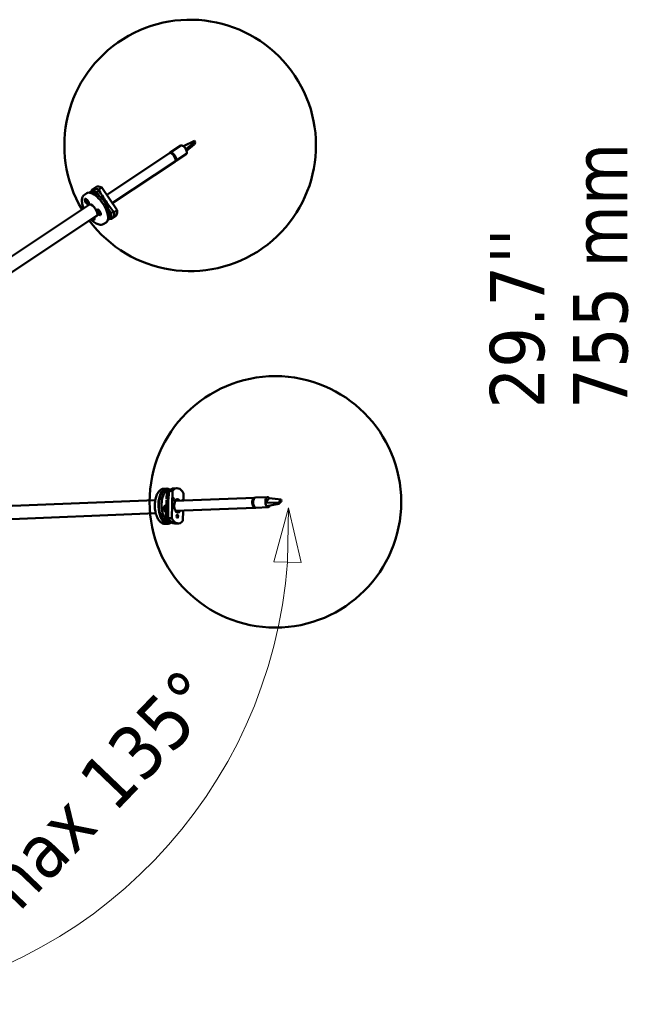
# Model space of a CAD drawing. Header units: millimetres. Extents: x 577 to 5072, y 853 to 3382.
# Tile 10 of 16: x 3080 to 3684, y 1028 to 2007. Entities that reach past the tile are written whole.
import ezdxf

# ---------------------------------------------------------------- set-up
doc = ezdxf.new("R2010")
doc.units = ezdxf.units.MM
doc.header["$LTSCALE"] = 18
for name, color, linetype, lineweight in [('Symbol (ISO)', 7, 'Continuous', 25), ('Widoczne (ISO)', 7, 'Continuous', 50), ('Wymiar (ISO)', 7, 'Continuous', 25)]:
    doc.layers.add(name, color=color, linetype=linetype, lineweight=lineweight)
doc.styles.add('Tekst notatki (ISO)', font='tahoma.ttf')

msp = doc.modelspace()

# ---------------------------------------------------------------- linework, layer by layer
at = {"layer": 'Widoczne (ISO)'}
for p, q in [((3229.72, 1874.92), (3240.22, 1881.92)), ((3253.67, 1886.62), (3242.73, 1881.25)), ((3254.61, 1885.5), (3245.23, 1878.25)), ((3253.31, 1882.9), (3245.98, 1876.61)), ((3253.55, 1883.37), (3253.31, 1882.9)), ((3254.37, 1885.02), (3253.55, 1883.37)), ((3253.67, 1886.62), (3254.61, 1885.5)), ((3254.61, 1885.5), (3254.37, 1885.02)), ((3228.97, 1874.42), (3166.53, 1832.79)), ((3232.46, 1873.57), (3232.03, 1873.28)), ((3234.26, 1871.42), (3232.46, 1873.57)), ((3233.78, 1871.1), (3234.26, 1871.42)), ((3235.27, 1866.6), (3245.77, 1873.6)), ((3234.52, 1866.1), (3172.14, 1824.51)), ((3235.31, 1868.38), (3234.98, 1868.17)), ((3235.03, 1867.83), (3235.31, 1868.38)), ((3146.66, 1834.57), (3144.41, 1833.07)), ((3149.32, 1835.14), (3149.47, 1835.24)), ((3150.97, 1836.24), (3153.12, 1837.68)), ((3155.66, 1840.57), (3152.66, 1838.57)), ((3156.67, 1835.71), (3158.83, 1837.15)), ((3156.67, 1835.71), (3159.52, 1831.5)), ((3158.6, 1838.07), (3161.6, 1840.07)), ((3161.6, 1840.07), (3176.86, 1817.53)), ((3149.39, 1823.17), (2911.88, 1664.83)), ((3145.21, 1828.49), (3145.39, 1828.61)), ((3145.63, 1827.02), (3146.21, 1826.55)), ((3145.67, 1827.45), (3146.24, 1826.82)), ((3145.92, 1826.24), (3146.36, 1826.28)), ((3145.92, 1826.24), (3146.44, 1826.28)), ((3146.43, 1826.15), (3145.92, 1826.24)), ((3146.36, 1828.55), (3146.06, 1828.65)), ((3146.06, 1827.59), (3146.49, 1826.77)), ((3146.41, 1826.78), (3146.06, 1827.59)), ((3146.39, 1826.74), (3146.48, 1826.79)), ((3146.39, 1825.45), (3146.54, 1825.88)), ((3146.6, 1827.42), (3146.63, 1826.8)), ((3146.61, 1826.73), (3147.05, 1826.97)), ((3146.87, 1824.99), (3146.83, 1825.6)), ((3146.85, 1825.67), (3147.18, 1825.94)), ((3147.08, 1826.96), (3146.93, 1826.52)), ((3147.41, 1824.82), (3146.97, 1825.63)), ((3147.04, 1826.26), (3147.55, 1826.17)), ((3147.05, 1825.63), (3147.41, 1824.82)), ((3147.07, 1825.66), (3147.28, 1825.83)), ((3147.55, 1826.17), (3147.1, 1826.12)), ((3147.79, 1824.95), (3147.22, 1825.59)), ((3147.84, 1825.39), (3147.25, 1825.86)), ((3148.26, 1823.92), (3148.44, 1824.04)), ((3148.76, 1824.96), (3148.73, 1824.64)), ((3156.6, 1812.35), (2919.1, 1654.02)), ((3157.23, 1817.76), (3157.41, 1817.88)), ((3157.65, 1816.57), (3158.24, 1816.02)), ((3157.69, 1816.06), (3158.26, 1815.71)), ((3157.95, 1816.84), (3158.46, 1816.05)), ((3158.39, 1816.03), (3157.95, 1816.84)), ((3158.07, 1815.26), (3158.43, 1815.45)), ((3158.07, 1815.26), (3158.52, 1815.43)), ((3158.51, 1815.32), (3158.07, 1815.26)), ((3158.38, 1817.82), (3158.08, 1817.92)), ((3158.36, 1815.97), (3158.48, 1816.03)), ((3158.43, 1816.81), (3158.57, 1816.12)), ((3158.54, 1816.03), (3158.89, 1816.21)), ((3158.6, 1814.51), (3158.65, 1815.05)), ((3158.91, 1816.44), (3158.86, 1815.89)), ((3159.08, 1814.14), (3158.94, 1814.82)), ((3158.96, 1814.91), (3159.31, 1815.2)), ((3159, 1815.63), (3159.44, 1815.68)), ((3159.56, 1814.1), (3159.05, 1814.9)), ((3159.44, 1815.68), (3159.08, 1815.49)), ((3159.12, 1814.92), (3159.56, 1814.1)), ((3159.14, 1814.97), (3159.37, 1815.16)), ((3159.44, 1815.68), (3159.17, 1815.63)), ((3159.82, 1814.88), (3159.25, 1815.23)), ((3159.86, 1814.37), (3159.27, 1814.92)), ((3160.28, 1813.18), (3160.46, 1813.31)), ((3160.78, 1814.22), (3160.75, 1813.91)), ((3168.01, 1818.97), (3170.94, 1814.64)), ((3170.94, 1814.64), (3173.1, 1816.08)), ((3175.08, 1811.45), (3172.08, 1809.45)), ((3176.86, 1817.53), (3173.86, 1815.53)), ((3153.02, 1809.47), (3152.83, 1809.84)), ((3152.86, 1809.86), (3153.02, 1809.47)), ((3153.42, 1809.58), (3153.06, 1809.99)), ((3153.48, 1810), (3153.3, 1810.15)), ((3153.9, 1808.57), (3154.08, 1808.69)), ((3154.39, 1809.61), (3154.37, 1809.29)), ((3166.08, 1805.45), (3163.83, 1803.95)), ((3167.62, 1807.68), (3167.77, 1807.78)), ((3169.27, 1808.78), (3171.43, 1810.22)), ((3226, 1540.76), (3223.41, 1540.65)), ((3226.17, 1537.34), (3225.96, 1530.44)), ((3226.04, 1539.76), (3228.64, 1539.86)), ((3226.17, 1537.34), (3228.44, 1537.43)), ((3228.54, 1538.38), (3232.01, 1538.52)), ((3232.01, 1538.52), (3231.18, 1511.51)), ((3236.39, 1541.18), (3232.93, 1541.04)), ((3214.78, 1529.3), (2859.04, 1514.95)), ((3224.86, 1531.18), (3225.98, 1531.23)), ((3224.98, 1528.18), (3225.89, 1528.22)), ((3225.93, 1529.4), (3225.4, 1512.09)), ((3313.49, 1531.78), (3234.63, 1528.6)), ((3242.79, 1528.93), (3243.01, 1535.87)), ((3311.67, 1527.99), (3311.59, 1527.99)), ((3312.13, 1528.37), (3311.67, 1528.35)), ((3311.67, 1528.35), (3311.71, 1525.48)), ((3312.92, 1530.82), (3312.94, 1530.83)), ((3314.35, 1531.81), (3326.47, 1532.3)), ((3324.21, 1526.7), (3325.32, 1528.06)), ((3325.32, 1528.06), (3326.9, 1529.99)), ((3326.9, 1529.99), (3328.02, 1531.35)), ((3339.83, 1529.96), (3328.02, 1531.35)), ((3337.79, 1527.47), (3337.33, 1526.91)), ((3339.37, 1529.4), (3337.79, 1527.47)), ((3338.21, 1526.18), (3339.79, 1528.11)), ((3339.83, 1529.96), (3339.37, 1529.4)), ((3339.79, 1528.11), (3340.25, 1528.67)), ((3340.25, 1528.67), (3339.83, 1529.96)), ((3224.22, 1518.65), (3223.92, 1518.47)), ((3224.22, 1518.65), (3225.6, 1518.7)), ((3224.32, 1523.64), (3225.78, 1524.49)), ((3225.58, 1518.03), (3225.32, 1517.87)), ((3313.89, 1521.78), (3235.03, 1518.6)), ((3242.18, 1508.86), (3242.49, 1518.9)), ((3311.54, 1526.68), (3311.69, 1526.69)), ((3311.71, 1525.48), (3312.18, 1525.5)), ((3312.2, 1523.86), (3312.23, 1523.86)), ((3312.27, 1523.73), (3312.3, 1523.73)), ((3313.16, 1522.84), (3313.02, 1522.83)), ((3313.02, 1522.83), (3313.17, 1522.82)), ((3314.76, 1521.82), (3326.87, 1522.31)), ((3337.33, 1526.91), (3324.21, 1526.7)), ((3337.75, 1525.62), (3325.33, 1523.25)), ((3337.33, 1526.91), (3337.75, 1525.62)), ((3337.75, 1525.62), (3338.21, 1526.18)), ((3215.3, 1516.31), (2859.57, 1501.96)), ((3225.4, 1512.09), (3227.68, 1512.18)), ((3231.18, 1511.51), (3227.72, 1511.37)), ((3227.41, 1505.79), (3224.82, 1505.68)), ((3227.37, 1506.79), (3229.97, 1506.89)), ((3237.8, 1506.21), (3234.34, 1506.07))]:
    msp.add_line(p, q, dxfattribs=at)
msp.add_circle((3334.15, 1527.61), 125, dxfattribs=at)
msp.add_arc((3249.48, 1882.08), 125, 216.67079, 210.70934, dxfattribs=at)
for centre, major_axis, ratio, start_param, end_param in [((3242.99, 1877.76), (-2.77, 4.16), 0.433013, 5.367114, 6.283185), ((3242.99, 1877.76), (2.77, -4.16), 0.433013, 1.402487, 2.225521), ((3231.74, 1870.26), (-2.77, 4.16), 0.433013, 3.141593, 6.283185), ((3232.49, 1870.76), (2.77, -4.16), 0.433013, 6.073485, 9.634478), ((3232.49, 1870.76), (-2.36, 3.54), 0.433013, 5.300298, 6.135472), ((3232.49, 1870.76), (2.36, -3.54), 0.433013, 0.587909, 1.469303), ((3242.99, 1877.76), (2.77, -4.16), 0.433013, 0, 1.402487), ((3165.37, 1826.01), (-9.71, 14.56), 0.433013, 5.620039, 6.283185), ((3156.37, 1820.01), (9.71, -14.56), 0.433013, 0, 3.141593), ((3158.62, 1821.51), (-9.15, 13.73), 0.433013, 3.141593, 6.283185), ((3160.12, 1822.51), (-9.15, 13.73), 0.433013, 5.609979, 6.409684), ((3162.37, 1824.01), (-9.71, 14.56), 0.433013, 5.620039, 6.622878), ((3146.92, 1826.33), (-1.53, 2.29), 0.433013, 5.44653, 6.283185), ((3146.22, 1826.4), (-0.118, 0.177), 0.433013, 3.723805, 5.350753), ((3146.28, 1826.92), (0.118, -0.177), 0.433013, 5.035457, 6.662405), ((3146.08, 1826.28), (-0.356, -0.003), 0.026881, 3.144672, 3.80098), ((3146.14, 1826.82), (0.36, 0.149), 0.46492, 5.37304, 5.613341), ((3146.24, 1825.96), (0.189, 0.334), 0.261846, 5.4582, 6.114508), ((3146.4, 1826.04), (0.118, -0.177), 0.433013, 0.323068, 1.950016), ((3146.49, 1826.91), (0.118, -0.177), 0.433013, 5.294601, 6.92155), ((3146.97, 1825.49), (-0.118, 0.177), 0.433013, 5.294601, 6.92155), ((3147.06, 1826.37), (-0.118, 0.177), 0.433013, 0.323068, 1.950016), ((3146.83, 1825.39), (-0.347, -0.178), 0.485405, 3.803125, 4.069138), ((3147.19, 1825.48), (-0.118, 0.177), 0.433013, 5.035457, 6.662405), ((3147.08, 1825.93), (-0.174, -0.336), 0.203914, 3.680914, 4.195626), ((3147.24, 1826), (0.118, -0.177), 0.433013, 3.723805, 5.350753), ((3152.62, 1817.51), (3.88, -5.82), 0.433013, 5.902934, 9.805029), ((3146.92, 1826.33), (1.53, -2.29), 0.433013, 0, 0.836656), ((3152.99, 1817.76), (-3.61, 5.41), 0.433013, 5.851065, 6.283185), ((3152.99, 1817.76), (-3.61, 5.41), 0.433013, 5.851065, 6.283185), ((3167.52, 1821.32), (0.83, -1.25), 0.433013, 1.232871, 1.94186), ((3152.99, 1817.76), (3.61, -5.41), 0.433013, 0, 0.43212), ((3152.99, 1817.76), (3.61, -5.41), 0.433013, 0, 0.43212), ((3158.94, 1815.6), (-1.53, 2.29), 0.433013, 5.44653, 6.283185), ((3158.25, 1816.15), (0.118, -0.177), 0.433013, 5.210809, 6.837757), ((3158.29, 1815.55), (-0.118, 0.177), 0.433013, 3.899157, 5.526105), ((3158.11, 1816.05), (0.346, 0.179), 0.486178, 5.372058, 5.607568), ((3158.16, 1815.42), (-0.366, -0.013), 0.101384, 3.196515, 3.852823), ((3158.43, 1816.21), (0.118, -0.177), 0.433013, 5.469953, 7.096901), ((3158.34, 1815.1), (0.173, 0.336), 0.200799, 5.500969, 6.157277), ((3158.51, 1815.18), (-0.118, 0.177), 0.433013, 3.640013, 5.266961), ((3159, 1815.76), (0.118, -0.177), 0.433013, 3.640013, 5.266961), ((3159.08, 1814.74), (-0.118, 0.177), 0.433013, 5.469953, 7.096901), ((3158.86, 1815.63), (0.356, 0.003), 0.03069, 5.106703, 5.763011), ((3158.94, 1814.64), (-0.329, -0.208), 0.495201, 3.822964, 4.062877), ((3159.05, 1815.32), (-0.16, -0.335), 0.138055, 3.586405, 4.242713), ((3159.22, 1815.4), (0.118, -0.177), 0.433013, 3.899157, 5.526105), ((3159.26, 1814.79), (-0.118, 0.177), 0.433013, 5.210809, 6.837757), ((3158.94, 1815.6), (1.53, -2.29), 0.433013, 0, 0.836656), ((3160.12, 1822.51), (9.15, -13.73), 0.433013, 6.156687, 6.989529), ((3162.37, 1824.01), (9.71, -14.56), 0.433013, 5.943493, 6.979469), ((3165.37, 1826.01), (9.71, -14.56), 0.433013, 0, 0.696284), ((3152.37, 1810.85), (1.75, -2.62), 0.433013, 5.069133, 7.497237), ((3152.37, 1810.85), (1.53, -2.29), 0.433013, 5.12393, 7.442441), ((3152.56, 1810.98), (1.53, -2.29), 0.433013, 0, 0.836656), ((3226.71, 1523.27), (0.71, -17.49), 0.499695, 2.799582, 6.625196), ((3226.71, 1523.27), (-0.66, 16.49), 0.499695, 0, 3.141593), ((3229.3, 1523.38), (-0.66, 16.49), 0.499695, 6.177933, 9.53003), ((3231.04, 1523.45), (-0.66, 16.49), 0.499695, 0.040545, 0.548714), ((3233.63, 1523.55), (-0.71, 17.49), 0.499695, 0, 0.538654), ((3237.09, 1523.69), (-0.71, 17.49), 0.499695, 5.46241, 6.82184), ((3228.11, 1529.81), (0.06, -1.5), 0.499695, 4.216834, 4.925823), ((3237.09, 1523.69), (0.27, -6.74), 0.499695, 2.404969, 7.019809), ((3232.85, 1523.52), (-0.27, 6.74), 0.499695, 5.546561, 5.601683), ((3241.8, 1527.8), (-0.06, 1.5), 0.499695, 5.516766, 7.049604), ((3313.69, 1526.78), (-0.2, 5), 0.499695, 6.108959, 9.599004), ((3313.69, 1526.78), (-0.17, 4.3), 0.499695, 0.237343, 2.90425), ((3313.69, 1526.78), (-0.17, 4.25), 0.499695, 0.290589, 1.171983), ((3314.56, 1526.82), (0.2, -5), 0.499695, 3.141593, 6.283185), ((3313.26, 1526.76), (-0.15, 3.8), 0.499695, 0.451029, 0.524512), ((3326.67, 1527.3), (-0.2, 5), 0.499695, 5.636873, 7.955431), ((3224.82, 1520.76), (0.12, -3), 0.499695, 3.401255, 6.542847), ((3226.71, 1523.27), (0.26, -6.49), 0.499695, 4.827288, 5.482047), ((3227.14, 1523.29), (-0.24, 6), 0.499695, 1.514991, 2.424745), ((3227.14, 1523.29), (0.2, -5), 0.499695, 4.584995, 5.553301), ((3227.14, 1523.29), (0.2, -5), 0.499695, 4.584995, 5.553301), ((3232.85, 1523.52), (-0.27, 6.74), 0.499695, 3.823095, 3.878217), ((3313.69, 1526.78), (-0.17, 4.25), 0.499695, 1.861386, 2.742779), ((3313.26, 1526.76), (-0.15, 3.8), 0.499695, 2.61708, 2.690564), ((3326.67, 1527.3), (0.2, -5), 0.499695, 4.813839, 5.636873), ((3326.67, 1527.3), (0.2, -5), 0.499695, 5.636873, 7.078284), ((3231.04, 1523.45), (0.66, -16.49), 0.499695, 5.45235, 6.24264), ((3233.63, 1523.55), (0.71, -17.49), 0.499695, 5.46241, 6.283185), ((3237.09, 1523.69), (0.71, -17.49), 0.499695, 5.46241, 6.82184)]:
    msp.add_ellipse(centre, major_axis=major_axis, ratio=ratio, start_param=start_param, end_param=end_param, dxfattribs=at)
for centre, major_axis, ratio in [((3146.73, 1826.2), (1.75, -2.62), 0.433013), ((3146.73, 1826.2), (-1.53, 2.29), 0.433013), ((3158.75, 1815.47), (1.75, -2.62), 0.433013), ((3158.75, 1815.47), (-1.53, 2.29), 0.433013), ((3232.71, 1530), (0.06, -1.5), 0.499695), ((3236.78, 1513.27), (0.06, -1.5), 0.499695)]:
    msp.add_ellipse(centre, major_axis=major_axis, ratio=ratio, dxfattribs=at)
for points, knots in [([(3144.41, 1833.07), (3143.72, 1832.61), (3143.16, 1831.97), (3142.29, 1830.4), (3142.03, 1829.43), (3141.78, 1827.08), (3141.91, 1825.63), (3142.55, 1822.6), (3143.06, 1821.01), (3143.75, 1819.41)], [4.69582, 4.69582, 4.69582, 4.69582, 4.915806, 4.915806, 5.178256, 5.178256, 5.521582, 5.521582, 5.859797, 5.859797, 5.859797, 5.859797]), ([(3173.86, 1815.53), (3170.91, 1819.15), (3168.19, 1822.85), (3163.28, 1830.1), (3160.86, 1833.99), (3158.6, 1838.07)], [35.882115, 35.882115, 35.882115, 35.882115, 37.196513, 37.196513, 38.510912, 38.510912, 38.510912, 38.510912]), ([(3145.77, 1827), (3145.75, 1826.99), (3145.74, 1826.99), (3145.7, 1826.99), (3145.68, 1826.99), (3145.65, 1827), (3145.64, 1827.01), (3145.63, 1827.02)], [0.04758377, 0.04758377, 0.04758377, 0.04758377, 0.05181414, 0.05181414, 0.05697832, 0.05697832, 0.06215096, 0.06215096, 0.06215096, 0.06215096]), ([(3146.39, 1825.45), (3146.39, 1825.45), (3146.4, 1825.47), (3146.42, 1825.49), (3146.43, 1825.5), (3146.45, 1825.52), (3146.46, 1825.53), (3146.47, 1825.54)], [0.02076039, 0.02076039, 0.02076039, 0.02076039, 0.02593303, 0.02593303, 0.03109721, 0.03109721, 0.03532758, 0.03532758, 0.03532758, 0.03532758]), ([(3146.44, 1826.28), (3146.46, 1826.29), (3146.48, 1826.3), (3146.63, 1826.39), (3146.78, 1826.48), (3146.92, 1826.57), (3146.94, 1826.57), (3146.95, 1826.58)], [-2.79635517, -2.79635517, -2.79635517, -2.79635517, -2.79003986, -2.79003986, -2.74268466, -2.74268466, -2.73817959, -2.73817959, -2.73817959, -2.73817959]), ([(3146.62, 1827.37), (3146.61, 1827.38), (3146.61, 1827.38), (3146.6, 1827.39), (3146.6, 1827.4), (3146.6, 1827.42)], [0.054759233, 0.054759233, 0.054759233, 0.054759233, 0.056978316, 0.056978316, 0.062150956, 0.062150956, 0.062150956, 0.062150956]), ([(3146.62, 1827.37), (3146.65, 1827.35), (3146.68, 1827.33), (3146.74, 1827.28), (3146.77, 1827.25), (3146.83, 1827.2), (3146.86, 1827.17), (3146.92, 1827.1), (3146.95, 1827.07), (3147.01, 1827.01), (3147.04, 1826.98), (3147.07, 1826.94)], [2.9233319, 2.9233319, 2.9233319, 2.9233319, 3.0106191, 3.0106191, 3.0979063, 3.0979063, 3.1851935, 3.1851935, 3.2724807, 3.2724807, 3.3545898, 3.3545898, 3.3545898, 3.3545898]), ([(3147.79, 1824.95), (3147.78, 1824.97), (3147.77, 1824.98), (3147.76, 1825.01), (3147.76, 1825.03), (3147.76, 1825.06), (3147.77, 1825.07), (3147.77, 1825.08)], [0.02076039, 0.02076039, 0.02076039, 0.02076039, 0.02593303, 0.02593303, 0.03109721, 0.03109721, 0.03487698, 0.03487698, 0.03487698, 0.03487698]), ([(3147.81, 1825.41), (3147.81, 1825.39), (3147.81, 1825.37), (3147.81, 1825.32), (3147.81, 1825.3), (3147.81, 1825.24), (3147.81, 1825.22), (3147.8, 1825.17), (3147.8, 1825.15), (3147.79, 1825.11), (3147.78, 1825.1), (3147.77, 1825.08)], [4.5230373, 4.5230373, 4.5230373, 4.5230373, 4.5812266, 4.5812266, 4.6683285, 4.6683285, 4.7554304, 4.7554304, 4.8425324, 4.8425324, 4.9296343, 4.9296343, 4.9296343, 4.9296343]), ([(3168.24, 1822.45), (3168.27, 1822.42), (3168.3, 1822.39), (3168.47, 1822.22), (3168.59, 1822.06), (3168.75, 1821.8), (3168.81, 1821.7), (3168.85, 1821.61)], [-0.1321984, -0.1321984, -0.1321984, -0.1321984, -0.1186679, -0.1186679, -0.0593926, -0.0593926, -0.0254432, -0.0254432, -0.0254432, -0.0254432]), ([(3157.82, 1816.06), (3157.81, 1816.05), (3157.79, 1816.05), (3157.76, 1816.05), (3157.75, 1816.05), (3157.71, 1816.05), (3157.7, 1816.06), (3157.69, 1816.06)], [0.04758377, 0.04758377, 0.04758377, 0.04758377, 0.05181414, 0.05181414, 0.05697832, 0.05697832, 0.06215096, 0.06215096, 0.06215096, 0.06215096]), ([(3158.46, 1816.76), (3158.46, 1816.76), (3158.45, 1816.77), (3158.44, 1816.78), (3158.43, 1816.79), (3158.43, 1816.81)], [0.053704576, 0.053704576, 0.053704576, 0.053704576, 0.056978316, 0.056978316, 0.062150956, 0.062150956, 0.062150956, 0.062150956]), ([(3158.46, 1816.76), (3158.49, 1816.74), (3158.52, 1816.72), (3158.58, 1816.69), (3158.61, 1816.67), (3158.67, 1816.62), (3158.7, 1816.6), (3158.76, 1816.55), (3158.79, 1816.52), (3158.85, 1816.47), (3158.88, 1816.44), (3158.9, 1816.41)], [2.9233288, 2.9233288, 2.9233288, 2.9233288, 3.0106229, 3.0106229, 3.0979169, 3.0979169, 3.185211, 3.185211, 3.272505, 3.272505, 3.3506063, 3.3506063, 3.3506063, 3.3506063]), ([(3158.52, 1815.43), (3158.54, 1815.45), (3158.56, 1815.46), (3158.69, 1815.54), (3158.82, 1815.62), (3158.94, 1815.7)], [-2.79635517, -2.79635517, -2.79635517, -2.79635517, -2.79003986, -2.79003986, -2.74878902, -2.74878902, -2.74878902, -2.74878902]), ([(3158.6, 1814.51), (3158.6, 1814.52), (3158.61, 1814.53), (3158.62, 1814.56), (3158.63, 1814.57), (3158.65, 1814.6), (3158.66, 1814.61), (3158.67, 1814.62)], [0.02076039, 0.02076039, 0.02076039, 0.02076039, 0.02593303, 0.02593303, 0.03109721, 0.03109721, 0.03532758, 0.03532758, 0.03532758, 0.03532758]), ([(3159.8, 1814.9), (3159.8, 1814.87), (3159.81, 1814.84), (3159.82, 1814.78), (3159.82, 1814.75), (3159.83, 1814.68), (3159.83, 1814.65), (3159.84, 1814.59), (3159.84, 1814.56), (3159.83, 1814.51), (3159.83, 1814.49), (3159.83, 1814.47)], [4.5123121, 4.5123121, 4.5123121, 4.5123121, 4.58138, 4.58138, 4.6686314, 4.6686314, 4.7558828, 4.7558828, 4.8431342, 4.8431342, 4.9303855, 4.9303855, 4.9303855, 4.9303855]), ([(3159.86, 1814.37), (3159.85, 1814.39), (3159.84, 1814.4), (3159.83, 1814.43), (3159.82, 1814.44), (3159.83, 1814.46), (3159.83, 1814.46), (3159.83, 1814.47)], [0.02076039, 0.02076039, 0.02076039, 0.02076039, 0.02593303, 0.02593303, 0.03109721, 0.03109721, 0.03194738, 0.03194738, 0.03194738, 0.03194738]), ([(3150.96, 1808.59), (3151.7, 1807.83), (3152.46, 1807.13), (3154.51, 1805.45), (3155.81, 1804.6), (3158.43, 1803.39), (3159.75, 1803.04), (3162.04, 1803.13), (3163.01, 1803.41), (3163.83, 1803.95)], [6.673435, 6.673435, 6.673435, 6.673435, 6.879742, 6.879742, 7.224116, 7.224116, 7.578084, 7.578084, 7.837413, 7.837413, 7.837413, 7.837413]), ([(3153.42, 1809.58), (3153.41, 1809.59), (3153.4, 1809.61), (3153.39, 1809.64), (3153.39, 1809.66), (3153.39, 1809.69), (3153.39, 1809.7), (3153.4, 1809.71)], [0.02076039, 0.02076039, 0.02076039, 0.02076039, 0.02593303, 0.02593303, 0.03109721, 0.03109721, 0.03532758, 0.03532758, 0.03532758, 0.03532758]), ([(3153.45, 1810.03), (3153.45, 1810.01), (3153.45, 1809.99), (3153.45, 1809.95), (3153.45, 1809.92), (3153.45, 1809.87), (3153.44, 1809.85), (3153.43, 1809.81), (3153.43, 1809.79), (3153.42, 1809.75), (3153.41, 1809.74), (3153.4, 1809.72)], [2.9548578, 2.9548578, 2.9548578, 2.9548578, 3.0085674, 3.0085674, 3.0937988, 3.0937988, 3.1790303, 3.1790303, 3.2642617, 3.2642617, 3.3494931, 3.3494931, 3.3494931, 3.3494931]), ([(3224.82, 1505.68), (3223.87, 1505.64), (3222.91, 1505.84), (3221.05, 1506.68), (3220.15, 1507.36), (3218.4, 1509.21), (3217.57, 1510.46), (3216.17, 1513.37), (3215.6, 1515.03), (3214.77, 1518.53), (3214.51, 1520.37), (3214.3, 1524.06), (3214.35, 1525.92), (3214.75, 1529.49), (3215.11, 1531.21), (3216.14, 1534.36), (3216.81, 1535.8), (3218.47, 1538.21), (3219.46, 1539.2), (3221.49, 1540.33), (3222.44, 1540.61), (3223.41, 1540.65)], [4.571328, 4.571328, 4.571328, 4.571328, 4.814157, 4.814157, 5.090979, 5.090979, 5.426042, 5.426042, 5.770793, 5.770793, 6.108738, 6.108738, 6.443869, 6.443869, 6.780844, 6.780844, 7.124047, 7.124047, 7.465538, 7.465538, 7.712921, 7.712921, 7.712921, 7.712921]), ([(3227.72, 1511.37), (3227.46, 1515.97), (3227.43, 1520.51), (3227.69, 1529.2), (3228, 1533.75), (3228.54, 1538.38)], [35.882115, 35.882115, 35.882115, 35.882115, 37.196513, 37.196513, 38.510912, 38.510912, 38.510912, 38.510912])]:
    msp.add_open_spline(points, degree=3, knots=knots, dxfattribs=at)
for points, weights in [([(3145.77, 1827), (3145.9, 1827.03), (3146.02, 1827.07)], [1.00378810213, 1.00964862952, 1.01404925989]), ([(3147.12, 1826.04), (3146.84, 1825.82), (3146.47, 1825.54)], [1.02682494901, 1.02392136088, 1.00378810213]), ([(3157.82, 1816.06), (3157.97, 1816.11), (3158.1, 1816.15)], [1.00378810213, 1.01022489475, 1.01490057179]), ([(3158.94, 1814.86), (3158.81, 1814.75), (3158.67, 1814.62)], [1.01724440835, 1.01192254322, 1.00378810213]), ([(3153.41, 1809.73), (3153.4, 1809.72), (3153.4, 1809.71)], [1.0043838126, 1.00408786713, 1.00378810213])]:
    msp.add_rational_spline(points, weights, degree=2, dxfattribs=at)
at = {"layer": 'Wymiar (ISO)', "lineweight": 18}
for p, q in [((3347.04, 1521.62), (3332.66, 1467.85)), ((3346.16, 1467.63), (3347.04, 1521.62)), ((3359.66, 1467.41), (3347.04, 1521.62)), ((3332.66, 1467.85), (3359.66, 1467.41))]:
    msp.add_line(p, q, dxfattribs=at)
at = {"layer": 'Wymiar (ISO)', "lineweight": 18, "flags": 128}
msp.add_lwpolyline([(3359.66, 1467.41), (3347.04, 1521.62), (3332.66, 1467.85), (3359.66, 1467.41)], dxfattribs=at)
at = {"layer": 'Wymiar (ISO)', "lineweight": 18}
msp.add_arc((2869.99, 1502.38), 477.43, 276.4839, 355.82518, dxfattribs=at)
at = {"layer": 'Wymiar (ISO)'}
msp.add_solid([(3359.66, 1467.41), (3347.04, 1521.62), (3332.66, 1467.85), (3359.66, 1467.41)], dxfattribs=at)

# ---------------------------------------------------------------- texts
at = {"layer": 'Symbol (ISO)', "insert": (3629.83, 1760.61), "char_height": 54, "width": 124.7164, "attachment_point": 1, "rotation": 90, "style": 'Tekst notatki (ISO)'}
msp.add_mtext('\\fTahoma|b0|i0;mm', dxfattribs=at)
at = {"layer": 'Wymiar (ISO)', "char_height": 54, "attachment_point": 7, "style": 'Tekst notatki (ISO)'}
for s, insert, rotation in [("''", (3601.26, 1764.38), 90), ('29.7', (3602.31, 1620.45), 90), ('755', (3685.06, 1620.11), 90), ('max 135°', (3064.54, 1101.95), 46.15454)]:
    msp.add_mtext(s, dxfattribs=dict(at, insert=insert, rotation=rotation))

doc.saveas('drawing.dxf')
